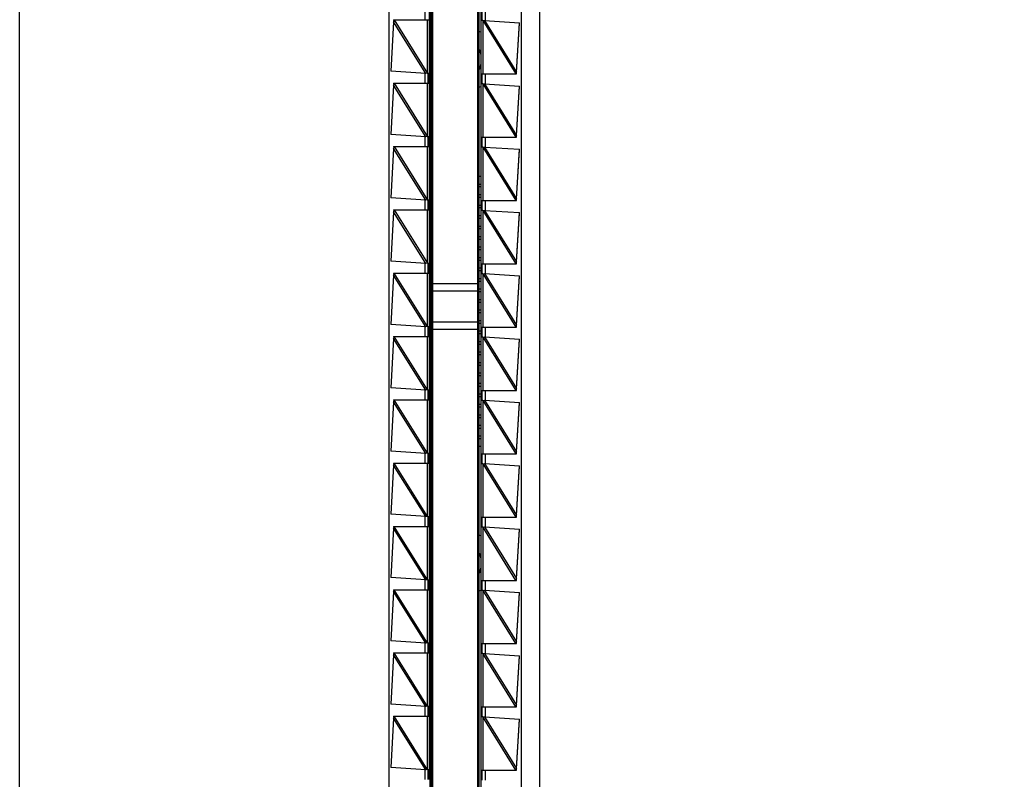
# Model space of a CAD drawing. Header units: inches. Extents: x 0 to 22, y 0 to 17.
# Tile 15 of 20: x 16.2 to 17.7, y 7.7 to 8.8. Entities that reach past the tile are written whole.
import ezdxf

# ---------------------------------------------------------------- set-up
doc = ezdxf.new("R2010")
doc.units = ezdxf.units.IN
doc.header["$LTSCALE"] = 1.21
doc.header["$MEASUREMENT"] = 0
doc.layers.get('0').update_dxf_attribs({"linetype": 'CONTINUOUS'})
doc.layers.add('DIMENSIONS', color=7, linetype='CONTINUOUS')
doc.styles.get("Standard").update_dxf_attribs({"font": 'txt', "width": 0.8})
doc.dimstyles.new('DIMSTYLE_2', dxfattribs={"dimtxt": 0.125, "dimasz": 0.18, "dimexe": 0.18, "dimexo": 0.0625, "dimgap": 0.09, "dimtad": 0, "dimtih": 1, "dimtoh": 1, "dimdec": 3, "dimzin": 4, "dimdsep": 46, "dimtxsty": 'STANDARD', "dimblk": '_FILLED', "dimblk1": '_FILLED', "dimblk2": '_FILLED', "dimcen": 0.09, "dimadec": 0, "dimazin": 0, "dimtp": 0.01, "dimtm": 0.01, "dimtfac": 1, "dimtdec": 3, "dimtofl": 0, "dimtmove": 0, "dimatfit": 3, "dimldrblk": '_FILLED', "dimfxl": 1, "dimtolj": 1, "dimtzin": 4, "dimarcsym": 0})

# ---------------------------------------------------------------- blocks, each defined once
blk = doc.blocks.new('*D3')
at = {"layer": 'DIMENSIONS', "color": 2, "linetype": 'CONTINUOUS'}
blk.add_line((16.5436, 10.6407), (17.6885, 10.6407), dxfattribs=at)
at = {"layer": 'DIMENSIONS', "color": 2, "linetype": 'CONTINUOUS', "insert": (17.751, 10.7032), "char_height": 0.125, "width": 1.425, "attachment_point": 1, "line_spacing_factor": 0.9}
blk.add_mtext('4.822{\\Ftxt.shx;\\W1.000000;\\H0.125000; }[122.48]', dxfattribs=at)
blk = doc.blocks.new('_FILLED')
at = {"color": 0, "linetype": 'BYBLOCK'}
blk.add_solid([(0, 0), (-1, 0.1736), (-1, -0.1736)], dxfattribs=at)
blk = doc.blocks.new('*D5')
at = {"layer": 'DIMENSIONS', "color": 2, "linetype": 'CONTINUOUS'}
blk.add_line((16.356, 10.8283), (16.356, 11.4502), dxfattribs=at)
at = {"layer": 'DIMENSIONS', "color": 2, "linetype": 'CONTINUOUS', "insert": (16.2935, 11.5127), "char_height": 0.125, "width": 1.225, "attachment_point": 1, "rotation": 90, "line_spacing_factor": 0.9}
blk.add_mtext('.502{\\Ftxt.shx;\\W1.000000;\\H0.125000; }[12.75]', dxfattribs=at)

msp = doc.modelspace()

# ---------------------------------------------------------------- linework, layer by layer
at = {"color": 7, "linetype": 'CONTINUOUS'}
for p, q in [((16.221, 5.8239), (16.221, 10.6354)), ((17.001, 10.6354), (17.001, 5.8239)), ((16.908, 10.0092), (16.908, 6.4502)), ((16.841, 6.5002), (16.841, 9.9592)), ((16.775, 9.958), (16.775, 6.5013)), ((16.974, 6.5013), (16.974, 9.958)), ((16.8367, 9.9327), (16.8367, 6.5267)), ((16.839, 6.5302), (16.839, 9.9302)), ((16.91, 9.9292), (16.91, 6.5292)), ((16.913, 9.9327), (16.913, 6.5267)), ((16.915, 8.7917), (16.915, 8.8067)), ((16.7821, 8.7927), (16.836, 8.7927)), ((16.7821, 8.7927), (16.7823, 8.7906)), ((16.7829, 8.7927), (16.7822, 8.7898)), ((16.834, 8.7927), (16.834, 8.7936)), ((16.916, 8.7917), (16.913, 8.7917)), ((16.916, 8.7917), (16.9183, 8.792)), ((16.9183, 8.792), (16.9712, 8.7886)), ((16.7822, 8.7898), (16.7778, 8.7158)), ((16.7823, 8.7901), (16.7822, 8.7898)), ((16.9663, 8.7145), (16.9712, 8.7886)), ((16.9663, 8.7141), (16.9711, 8.788)), ((16.9127, 8.7434), (16.9127, 8.7415)), ((16.9127, 8.7415), (16.913, 8.7415)), ((16.9127, 8.7257), (16.9127, 8.7237)), ((16.913, 8.7257), (16.9127, 8.7257)), ((16.9127, 8.7257), (16.913, 8.7257)), ((16.8306, 8.7123), (16.7778, 8.7158)), ((16.8329, 8.7127), (16.8306, 8.7123)), ((16.8329, 8.7127), (16.836, 8.7127)), ((16.834, 8.7118), (16.834, 8.7127)), ((16.834, 8.6986), (16.834, 8.7118)), ((16.834, 8.7117), (16.834, 8.6986)), ((16.913, 8.7117), (16.9665, 8.7117)), ((16.915, 8.6967), (16.915, 8.7117)), ((16.9656, 8.7117), (16.9663, 8.7145)), ((16.9663, 8.714), (16.9663, 8.7141)), ((16.9663, 8.7138), (16.9663, 8.714)), ((16.9665, 8.7117), (16.9663, 8.7138)), ((16.7822, 8.6948), (16.7778, 8.6208)), ((16.7821, 8.6977), (16.836, 8.6977)), ((16.7821, 8.6977), (16.7823, 8.6956)), ((16.7829, 8.6977), (16.7822, 8.6948)), ((16.7823, 8.6951), (16.7822, 8.6948)), ((16.834, 8.6977), (16.834, 8.6986)), ((16.916, 8.6967), (16.913, 8.6967)), ((16.916, 8.6967), (16.9183, 8.697)), ((16.9183, 8.697), (16.9712, 8.6936)), ((16.9663, 8.6195), (16.9712, 8.6936)), ((16.9663, 8.6191), (16.9711, 8.693)), ((16.8367, 8.6863), (16.839, 8.6863)), ((16.8367, 8.6862), (16.839, 8.6862)), ((16.8306, 8.6173), (16.7778, 8.6208)), ((16.8329, 8.6177), (16.8306, 8.6173)), ((16.8329, 8.6177), (16.836, 8.6177)), ((16.834, 8.6168), (16.834, 8.6177)), ((16.834, 8.6036), (16.834, 8.6168)), ((16.834, 8.6167), (16.834, 8.6036)), ((16.913, 8.6167), (16.9665, 8.6167)), ((16.915, 8.6017), (16.915, 8.6167)), ((16.9656, 8.6167), (16.9663, 8.6195)), ((16.9663, 8.619), (16.9663, 8.6191)), ((16.9663, 8.6188), (16.9663, 8.619)), ((16.9665, 8.6167), (16.9663, 8.6188)), ((16.7822, 8.5998), (16.7778, 8.5258)), ((16.7821, 8.6027), (16.836, 8.6027)), ((16.7821, 8.6027), (16.7823, 8.6006)), ((16.7829, 8.6027), (16.7822, 8.5998)), ((16.7823, 8.6001), (16.7822, 8.5998)), ((16.834, 8.6027), (16.834, 8.6036)), ((16.916, 8.6017), (16.913, 8.6017)), ((16.916, 8.6017), (16.9183, 8.602)), ((16.9183, 8.602), (16.9712, 8.5986)), ((16.9663, 8.5245), (16.9712, 8.5986)), ((16.9663, 8.5241), (16.9711, 8.598)), ((16.91, 8.5583), (16.913, 8.5583)), ((16.91, 8.5465), (16.913, 8.5465)), ((16.91, 8.5427), (16.913, 8.5427)), ((16.8306, 8.5223), (16.7778, 8.5258)), ((16.91, 8.5309), (16.913, 8.5309)), ((16.91, 8.5269), (16.913, 8.5269)), ((16.8329, 8.5227), (16.8306, 8.5223)), ((16.8329, 8.5227), (16.836, 8.5227)), ((16.834, 8.5218), (16.834, 8.5227)), ((16.834, 8.5086), (16.834, 8.5218)), ((16.834, 8.5217), (16.834, 8.5086)), ((16.91, 8.515), (16.913, 8.515)), ((16.91, 8.5112), (16.913, 8.5112)), ((16.913, 8.5217), (16.9665, 8.5217)), ((16.915, 8.5067), (16.915, 8.5217)), ((16.9656, 8.5217), (16.9663, 8.5245)), ((16.9663, 8.524), (16.9663, 8.5241)), ((16.9663, 8.5238), (16.9663, 8.524)), ((16.9665, 8.5217), (16.9663, 8.5238)), ((16.7822, 8.5048), (16.7778, 8.4308)), ((16.7821, 8.5077), (16.836, 8.5077)), ((16.7821, 8.5077), (16.7823, 8.5056)), ((16.7829, 8.5077), (16.7822, 8.5048)), ((16.7823, 8.5051), (16.7822, 8.5048)), ((16.834, 8.5077), (16.834, 8.5086)), ((16.91, 8.4994), (16.913, 8.4994)), ((16.916, 8.5067), (16.913, 8.5067)), ((16.916, 8.5067), (16.9183, 8.507)), ((16.9183, 8.507), (16.9712, 8.5036)), ((16.9663, 8.4295), (16.9712, 8.5036)), ((16.9663, 8.4291), (16.9711, 8.503)), ((16.91, 8.4953), (16.913, 8.4953)), ((16.91, 8.4835), (16.913, 8.4835)), ((16.91, 8.4797), (16.913, 8.4797)), ((16.91, 8.4679), (16.913, 8.4679)), ((16.91, 8.4639), (16.913, 8.4639)), ((16.91, 8.4521), (16.913, 8.4521)), ((16.91, 8.4482), (16.913, 8.4482)), ((16.8306, 8.4273), (16.7778, 8.4308)), ((16.8329, 8.4277), (16.8306, 8.4273)), ((16.8329, 8.4277), (16.836, 8.4277)), ((16.834, 8.4268), (16.834, 8.4277)), ((16.834, 8.4136), (16.834, 8.4268)), ((16.834, 8.4267), (16.834, 8.4136)), ((16.91, 8.4364), (16.913, 8.4364)), ((16.91, 8.4323), (16.913, 8.4323)), ((16.913, 8.4267), (16.9665, 8.4267)), ((16.915, 8.4117), (16.915, 8.4267)), ((16.9656, 8.4267), (16.9663, 8.4295)), ((16.9663, 8.429), (16.9663, 8.4291)), ((16.9663, 8.4288), (16.9663, 8.429)), ((16.9665, 8.4267), (16.9663, 8.4288)), ((16.7822, 8.4098), (16.7778, 8.3358)), ((16.7821, 8.4127), (16.836, 8.4127)), ((16.7821, 8.4127), (16.7823, 8.4106)), ((16.7829, 8.4127), (16.7822, 8.4098)), ((16.7823, 8.4101), (16.7822, 8.4098)), ((16.834, 8.4127), (16.834, 8.4136)), ((16.91, 8.4205), (16.913, 8.4205)), ((16.91, 8.4167), (16.913, 8.4167)), ((16.916, 8.4117), (16.913, 8.4117)), ((16.916, 8.4117), (16.9183, 8.412)), ((16.9183, 8.412), (16.9712, 8.4086)), ((16.9663, 8.3345), (16.9712, 8.4086)), ((16.9663, 8.3341), (16.9711, 8.408)), ((16.908, 8.3969), (16.841, 8.3969)), ((16.91, 8.4049), (16.913, 8.4049)), ((16.91, 8.4009), (16.913, 8.4009)), ((16.908, 8.3858), (16.841, 8.3858)), ((16.91, 8.3891), (16.913, 8.3891)), ((16.91, 8.3852), (16.913, 8.3852)), ((16.91, 8.3734), (16.913, 8.3734)), ((16.91, 8.3693), (16.913, 8.3693)), ((16.91, 8.3575), (16.913, 8.3575)), ((16.91, 8.3537), (16.913, 8.3537)), ((16.8306, 8.3323), (16.7778, 8.3358)), ((16.908, 8.3393), (16.841, 8.3393)), ((16.91, 8.3419), (16.913, 8.3419)), ((16.91, 8.3379), (16.913, 8.3379)), ((16.9656, 8.3317), (16.9663, 8.3345)), ((16.9663, 8.334), (16.9663, 8.3341)), ((16.9663, 8.3338), (16.9663, 8.334)), ((16.9665, 8.3317), (16.9663, 8.3338)), ((16.8329, 8.3327), (16.8306, 8.3323)), ((16.8329, 8.3327), (16.836, 8.3327)), ((16.834, 8.3318), (16.834, 8.3327)), ((16.834, 8.3186), (16.834, 8.3318)), ((16.834, 8.3317), (16.834, 8.3186)), ((16.834, 8.3177), (16.834, 8.3186)), ((16.908, 8.3282), (16.841, 8.3282)), ((16.91, 8.3261), (16.913, 8.3261)), ((16.91, 8.3222), (16.913, 8.3222)), ((16.913, 8.3317), (16.9665, 8.3317)), ((16.915, 8.3167), (16.915, 8.3317)), ((16.7822, 8.3148), (16.7778, 8.2408)), ((16.7821, 8.3177), (16.836, 8.3177)), ((16.7821, 8.3177), (16.7823, 8.3156)), ((16.7829, 8.3177), (16.7822, 8.3148)), ((16.7823, 8.3151), (16.7822, 8.3148)), ((16.91, 8.3104), (16.913, 8.3104)), ((16.91, 8.3063), (16.913, 8.3063)), ((16.916, 8.3167), (16.913, 8.3167)), ((16.916, 8.3167), (16.9183, 8.317)), ((16.9183, 8.317), (16.9712, 8.3136)), ((16.9663, 8.2395), (16.9712, 8.3136)), ((16.9663, 8.2391), (16.9711, 8.313)), ((16.91, 8.2945), (16.913, 8.2945)), ((16.91, 8.2907), (16.913, 8.2907)), ((16.91, 8.2789), (16.913, 8.2789)), ((16.91, 8.2749), (16.913, 8.2749)), ((16.91, 8.2631), (16.913, 8.2631)), ((16.91, 8.2593), (16.913, 8.2593)), ((16.91, 8.2474), (16.913, 8.2474)), ((16.8306, 8.2373), (16.7778, 8.2408)), ((16.8329, 8.2377), (16.8306, 8.2373)), ((16.8329, 8.2377), (16.836, 8.2377)), ((16.834, 8.2368), (16.834, 8.2377)), ((16.834, 8.2236), (16.834, 8.2368)), ((16.834, 8.2367), (16.834, 8.2236)), ((16.91, 8.2433), (16.913, 8.2433)), ((16.91, 8.2315), (16.913, 8.2315)), ((16.913, 8.2367), (16.9665, 8.2367)), ((16.915, 8.2217), (16.915, 8.2367)), ((16.9656, 8.2367), (16.9663, 8.2395)), ((16.9663, 8.239), (16.9663, 8.2391)), ((16.9663, 8.2388), (16.9663, 8.239)), ((16.9665, 8.2367), (16.9663, 8.2388)), ((16.7822, 8.2198), (16.7778, 8.1458)), ((16.7821, 8.2227), (16.836, 8.2227)), ((16.7821, 8.2227), (16.7823, 8.2206)), ((16.7829, 8.2227), (16.7822, 8.2198)), ((16.7823, 8.2201), (16.7822, 8.2198)), ((16.834, 8.2227), (16.834, 8.2236)), ((16.91, 8.2277), (16.913, 8.2277)), ((16.91, 8.2159), (16.913, 8.2159)), ((16.916, 8.2217), (16.913, 8.2217)), ((16.916, 8.2217), (16.9183, 8.222)), ((16.9183, 8.222), (16.9712, 8.2186)), ((16.9663, 8.1445), (16.9712, 8.2186)), ((16.9663, 8.1441), (16.9711, 8.218)), ((16.91, 8.2119), (16.913, 8.2119)), ((16.91, 8.2001), (16.913, 8.2001)), ((16.91, 8.1963), (16.913, 8.1963)), ((16.91, 8.1845), (16.913, 8.1845)), ((16.91, 8.1803), (16.913, 8.1803)), ((16.91, 8.1685), (16.913, 8.1685)), ((16.91, 8.1647), (16.913, 8.1647)), ((16.8306, 8.1423), (16.7778, 8.1458)), ((16.8329, 8.1427), (16.8306, 8.1423)), ((16.8329, 8.1427), (16.836, 8.1427)), ((16.834, 8.1418), (16.834, 8.1427)), ((16.834, 8.1286), (16.834, 8.1418)), ((16.834, 8.1417), (16.834, 8.1286)), ((16.91, 8.1529), (16.913, 8.1529)), ((16.913, 8.1417), (16.9665, 8.1417)), ((16.915, 8.1267), (16.915, 8.1417)), ((16.9656, 8.1417), (16.9663, 8.1445)), ((16.9663, 8.144), (16.9663, 8.1441)), ((16.9663, 8.1438), (16.9663, 8.144)), ((16.9665, 8.1417), (16.9663, 8.1438)), ((16.7821, 8.1277), (16.836, 8.1277)), ((16.7821, 8.1277), (16.7823, 8.1256)), ((16.7829, 8.1277), (16.7822, 8.1248)), ((16.834, 8.1277), (16.834, 8.1286)), ((16.916, 8.1267), (16.913, 8.1267)), ((16.916, 8.1267), (16.9183, 8.127)), ((16.9183, 8.127), (16.9712, 8.1236)), ((16.7822, 8.1248), (16.7778, 8.0508)), ((16.7823, 8.1251), (16.7822, 8.1248)), ((16.9663, 8.0495), (16.9712, 8.1236)), ((16.9663, 8.0491), (16.9711, 8.123)), ((16.8306, 8.0473), (16.7778, 8.0508)), ((16.8329, 8.0477), (16.8306, 8.0473)), ((16.8329, 8.0477), (16.836, 8.0477)), ((16.834, 8.0468), (16.834, 8.0477)), ((16.834, 8.0336), (16.834, 8.0468)), ((16.834, 8.0467), (16.834, 8.0336)), ((16.913, 8.0467), (16.9665, 8.0467)), ((16.915, 8.0317), (16.915, 8.0467)), ((16.9656, 8.0467), (16.9663, 8.0495)), ((16.9663, 8.049), (16.9663, 8.0491)), ((16.9663, 8.0488), (16.9663, 8.049)), ((16.9665, 8.0467), (16.9663, 8.0488)), ((16.7822, 8.0298), (16.7778, 7.9558)), ((16.7821, 8.0327), (16.836, 8.0327)), ((16.7821, 8.0327), (16.7823, 8.0306)), ((16.7829, 8.0327), (16.7822, 8.0298)), ((16.7823, 8.0301), (16.7822, 8.0298)), ((16.834, 8.0327), (16.834, 8.0336)), ((16.839, 8.0248), (16.8367, 8.0248)), ((16.916, 8.0317), (16.913, 8.0317)), ((16.916, 8.0317), (16.9183, 8.032)), ((16.9183, 8.032), (16.9712, 8.0286)), ((16.9663, 7.9545), (16.9712, 8.0286)), ((16.9663, 7.9541), (16.9711, 8.028)), ((16.9127, 7.9875), (16.9127, 7.9856)), ((16.9127, 7.9856), (16.913, 7.9856)), ((16.913, 7.9698), (16.9127, 7.9698)), ((16.9127, 7.9698), (16.913, 7.9698)), ((16.9127, 7.9698), (16.9127, 7.9678)), ((16.8306, 7.9523), (16.7778, 7.9558)), ((16.8329, 7.9527), (16.8306, 7.9523)), ((16.8329, 7.9527), (16.836, 7.9527)), ((16.834, 7.9518), (16.834, 7.9527)), ((16.834, 7.9386), (16.834, 7.9518)), ((16.834, 7.9517), (16.834, 7.9386)), ((16.913, 7.9517), (16.9665, 7.9517)), ((16.915, 7.9367), (16.915, 7.9517)), ((16.9656, 7.9517), (16.9663, 7.9545)), ((16.9663, 7.954), (16.9663, 7.9541)), ((16.9663, 7.9538), (16.9663, 7.954)), ((16.9665, 7.9517), (16.9663, 7.9538)), ((16.7822, 7.9348), (16.7778, 7.8608)), ((16.7821, 7.9377), (16.836, 7.9377)), ((16.7821, 7.9377), (16.7823, 7.9356)), ((16.7829, 7.9377), (16.7822, 7.9348)), ((16.7823, 7.9351), (16.7822, 7.9348)), ((16.834, 7.9377), (16.834, 7.9386)), ((16.916, 7.9367), (16.913, 7.9367)), ((16.916, 7.9367), (16.9183, 7.937)), ((16.9183, 7.937), (16.9712, 7.9336)), ((16.9663, 7.8595), (16.9712, 7.9336)), ((16.9663, 7.8591), (16.9711, 7.933)), ((16.8306, 7.8573), (16.7778, 7.8608)), ((16.8367, 7.8674), (16.839, 7.8674)), ((16.8329, 7.8577), (16.8306, 7.8573)), ((16.8329, 7.8577), (16.836, 7.8577)), ((16.834, 7.8568), (16.834, 7.8577)), ((16.834, 7.8436), (16.834, 7.8568)), ((16.834, 7.8567), (16.834, 7.8436)), ((16.913, 7.8567), (16.9665, 7.8567)), ((16.915, 7.8417), (16.915, 7.8567)), ((16.9656, 7.8567), (16.9663, 7.8595)), ((16.9663, 7.859), (16.9663, 7.8591)), ((16.9663, 7.8588), (16.9663, 7.859)), ((16.9665, 7.8567), (16.9663, 7.8588)), ((16.7822, 7.8398), (16.7778, 7.7658)), ((16.7821, 7.8427), (16.836, 7.8427)), ((16.7821, 7.8427), (16.7823, 7.8406)), ((16.7829, 7.8427), (16.7822, 7.8398)), ((16.7823, 7.8401), (16.7822, 7.8398)), ((16.834, 7.8427), (16.834, 7.8436)), ((16.916, 7.8417), (16.913, 7.8417)), ((16.916, 7.8417), (16.9183, 7.842)), ((16.9183, 7.842), (16.9712, 7.8386)), ((16.9663, 7.7645), (16.9712, 7.8386)), ((16.9663, 7.7641), (16.9711, 7.838)), ((16.8306, 7.7623), (16.7778, 7.7658)), ((16.8329, 7.7627), (16.8306, 7.7623)), ((16.8329, 7.7627), (16.836, 7.7627)), ((16.834, 7.7618), (16.834, 7.7627)), ((16.834, 7.7486), (16.834, 7.7618)), ((16.834, 7.7617), (16.834, 7.7486)), ((16.913, 7.7617), (16.9665, 7.7617)), ((16.915, 7.7467), (16.915, 7.7617)), ((16.9656, 7.7617), (16.9663, 7.7645)), ((16.9663, 7.764), (16.9663, 7.7641)), ((16.9663, 7.7638), (16.9663, 7.764)), ((16.9665, 7.7617), (16.9663, 7.7638)), ((16.7822, 7.7448), (16.7778, 7.6708)), ((16.7821, 7.7477), (16.836, 7.7477)), ((16.7821, 7.7477), (16.7823, 7.7456)), ((16.7829, 7.7477), (16.7822, 7.7448)), ((16.7823, 7.7451), (16.7822, 7.7448)), ((16.834, 7.7477), (16.834, 7.7486)), ((16.916, 7.7467), (16.913, 7.7467)), ((16.916, 7.7467), (16.9183, 7.747)), ((16.9183, 7.747), (16.9712, 7.7436)), ((16.9663, 7.6695), (16.9712, 7.7436)), ((16.9663, 7.6691), (16.9711, 7.743)), ((16.8306, 7.6673), (16.7778, 7.6708)), ((16.9656, 7.6667), (16.9663, 7.6695)), ((16.9663, 7.669), (16.9663, 7.6691)), ((16.9663, 7.6688), (16.9663, 7.669)), ((16.9665, 7.6667), (16.9663, 7.6688)), ((16.8329, 7.6677), (16.8306, 7.6673)), ((16.8329, 7.6677), (16.836, 7.6677)), ((16.834, 7.6668), (16.834, 7.6677)), ((16.834, 7.6536), (16.834, 7.6668)), ((16.834, 7.6667), (16.834, 7.6536)), ((16.834, 7.6527), (16.834, 7.6536)), ((16.913, 7.6667), (16.9665, 7.6667)), ((16.915, 7.6517), (16.915, 7.6667))]:
    msp.add_line(p, q, dxfattribs=at)
at = {"color": 9, "linetype": 'CONTINUOUS'}
for p, q in [((16.8291, 8.8074), (16.8291, 8.7927)), ((16.92, 8.7919), (16.92, 8.8067)), ((16.7829, 8.7927), (16.833, 8.7125)), ((16.833, 8.7125), (16.833, 8.7927)), ((16.836, 8.7127), (16.836, 8.7927)), ((16.9159, 8.7918), (16.9159, 8.7117)), ((16.9159, 8.7918), (16.9656, 8.7117)), ((16.9183, 8.792), (16.9663, 8.7145)), ((16.8306, 8.7123), (16.7822, 8.7898)), ((16.8291, 8.7124), (16.8291, 8.6977)), ((16.92, 8.6969), (16.92, 8.7117)), ((16.8306, 8.6173), (16.7822, 8.6948)), ((16.7829, 8.6977), (16.833, 8.6175)), ((16.833, 8.6175), (16.833, 8.6977)), ((16.836, 8.6177), (16.836, 8.6977)), ((16.9159, 8.6968), (16.9159, 8.6167)), ((16.9159, 8.6968), (16.9656, 8.6167)), ((16.9183, 8.697), (16.9663, 8.6195)), ((16.8291, 8.6174), (16.8291, 8.6027)), ((16.92, 8.6019), (16.92, 8.6167)), ((16.8306, 8.5223), (16.7822, 8.5998)), ((16.7829, 8.6027), (16.833, 8.5225)), ((16.833, 8.5225), (16.833, 8.6027)), ((16.836, 8.5227), (16.836, 8.6027)), ((16.9159, 8.6018), (16.9159, 8.5217)), ((16.9159, 8.6018), (16.9656, 8.5217)), ((16.9183, 8.602), (16.9663, 8.5245)), ((16.8291, 8.5224), (16.8291, 8.5077)), ((16.92, 8.5069), (16.92, 8.5217)), ((16.8306, 8.4273), (16.7822, 8.5048)), ((16.7829, 8.5077), (16.833, 8.4275)), ((16.833, 8.4275), (16.833, 8.5077)), ((16.836, 8.4277), (16.836, 8.5077)), ((16.9159, 8.5068), (16.9159, 8.4267)), ((16.9159, 8.5068), (16.9656, 8.4267)), ((16.9183, 8.507), (16.9663, 8.4295)), ((16.8291, 8.4274), (16.8291, 8.4127)), ((16.92, 8.4119), (16.92, 8.4267)), ((16.8306, 8.3323), (16.7822, 8.4098)), ((16.833, 8.3325), (16.7829, 8.4127)), ((16.833, 8.3325), (16.833, 8.4127)), ((16.836, 8.3327), (16.836, 8.4127)), ((16.9159, 8.4118), (16.9159, 8.3317)), ((16.9159, 8.4118), (16.9656, 8.3317)), ((16.9183, 8.412), (16.9663, 8.3345)), ((16.8291, 8.3324), (16.8291, 8.3177)), ((16.92, 8.3169), (16.92, 8.3317)), ((16.8306, 8.2373), (16.7822, 8.3148)), ((16.833, 8.2375), (16.7829, 8.3177)), ((16.833, 8.2375), (16.833, 8.3177)), ((16.836, 8.2377), (16.836, 8.3177)), ((16.9159, 8.3168), (16.9159, 8.2367)), ((16.9159, 8.3168), (16.9656, 8.2367)), ((16.9183, 8.317), (16.9663, 8.2395)), ((16.8291, 8.2374), (16.8291, 8.2227)), ((16.92, 8.2219), (16.92, 8.2367)), ((16.8306, 8.1423), (16.7822, 8.2198)), ((16.833, 8.1425), (16.7829, 8.2227)), ((16.833, 8.1425), (16.833, 8.2227)), ((16.836, 8.1427), (16.836, 8.2227)), ((16.9159, 8.2218), (16.9159, 8.1417)), ((16.9159, 8.2218), (16.9656, 8.1417)), ((16.9183, 8.222), (16.9663, 8.1445)), ((16.8291, 8.1424), (16.8291, 8.1277)), ((16.92, 8.1269), (16.92, 8.1417)), ((16.833, 8.0475), (16.7829, 8.1277)), ((16.833, 8.0475), (16.833, 8.1277)), ((16.836, 8.0477), (16.836, 8.1277)), ((16.9159, 8.1268), (16.9159, 8.0467)), ((16.9159, 8.1268), (16.9656, 8.0467)), ((16.9183, 8.127), (16.9663, 8.0495)), ((16.8306, 8.0473), (16.7822, 8.1248)), ((16.8291, 8.0474), (16.8291, 8.0327)), ((16.92, 8.0319), (16.92, 8.0467)), ((16.8306, 7.9523), (16.7822, 8.0298)), ((16.833, 7.9525), (16.7829, 8.0327)), ((16.833, 7.9525), (16.833, 8.0327)), ((16.836, 7.9527), (16.836, 8.0327)), ((16.9656, 7.9517), (16.9159, 8.0318)), ((16.9159, 8.0318), (16.9159, 7.9517)), ((16.9183, 8.032), (16.9663, 7.9545)), ((16.8291, 7.9524), (16.8291, 7.9377)), ((16.92, 7.9369), (16.92, 7.9517)), ((16.8306, 7.8573), (16.7822, 7.9348)), ((16.833, 7.8575), (16.7829, 7.9377)), ((16.833, 7.8575), (16.833, 7.9377)), ((16.836, 7.8577), (16.836, 7.9377)), ((16.9656, 7.8567), (16.9159, 7.9368)), ((16.9159, 7.9368), (16.9159, 7.8567)), ((16.9183, 7.937), (16.9663, 7.8595)), ((16.8291, 7.8574), (16.8291, 7.8427)), ((16.92, 7.8419), (16.92, 7.8567)), ((16.8306, 7.7623), (16.7822, 7.8398)), ((16.833, 7.7625), (16.7829, 7.8427)), ((16.833, 7.7625), (16.833, 7.8427)), ((16.836, 7.7627), (16.836, 7.8427)), ((16.9656, 7.7617), (16.9159, 7.8418)), ((16.9159, 7.8418), (16.9159, 7.7617)), ((16.9183, 7.842), (16.9663, 7.7645)), ((16.8291, 7.7624), (16.8291, 7.7477)), ((16.92, 7.7469), (16.92, 7.7617)), ((16.8306, 7.6673), (16.7822, 7.7448)), ((16.833, 7.6675), (16.7829, 7.7477)), ((16.833, 7.6675), (16.833, 7.7477)), ((16.836, 7.6677), (16.836, 7.7477)), ((16.9656, 7.6667), (16.9159, 7.7468)), ((16.9159, 7.7468), (16.9159, 7.6667)), ((16.9183, 7.747), (16.9663, 7.6695)), ((16.8291, 7.6674), (16.8291, 7.6527)), ((16.92, 7.6519), (16.92, 7.6667))]:
    msp.add_line(p, q, dxfattribs=at)
at = {"color": 7, "linetype": 'CONTINUOUS'}
for points in [[(16.7823, 8.7906), (16.7823, 8.7904), (16.7823, 8.7901)], [(16.7823, 8.6956), (16.7823, 8.6954), (16.7823, 8.6951)], [(16.7823, 8.6006), (16.7823, 8.6004), (16.7823, 8.6001)], [(16.7823, 8.5056), (16.7823, 8.5054), (16.7823, 8.5051)], [(16.7823, 8.4106), (16.7823, 8.4104), (16.7823, 8.4101)], [(16.7823, 8.3156), (16.7823, 8.3154), (16.7823, 8.3151)], [(16.7823, 8.2206), (16.7823, 8.2204), (16.7823, 8.2201)], [(16.7823, 8.1256), (16.7823, 8.1254), (16.7823, 8.1251)], [(16.7823, 8.0306), (16.7823, 8.0304), (16.7823, 8.0301)], [(16.7823, 7.9356), (16.7823, 7.9354), (16.7823, 7.9351)], [(16.7823, 7.8406), (16.7823, 7.8404), (16.7823, 7.8401)], [(16.7823, 7.7456), (16.7823, 7.7454), (16.7823, 7.7451)]]:
    msp.add_lwpolyline(points, dxfattribs=at)
for centre, radius, start, end in [((16.9088, 8.7513), 0.0236, 79.5482, 86.8848), ((16.9048, 8.7434), 0.00787, 0, 48.4303), ((16.9048, 8.7237), 0.00787, 311.5697, 360), ((16.9088, 8.7159), 0.0236, 273.1152, 280.4518), ((16.9088, 7.9954), 0.0236, 79.5482, 86.8848), ((16.9048, 7.9875), 0.00787, 0, 48.4303), ((16.9048, 7.9678), 0.00787, 311.5697, 360), ((16.9088, 7.96), 0.0236, 273.1152, 280.4239)]:
    msp.add_arc(centre, radius, start, end, dxfattribs=at)
for points in [[(16.836, 8.7927), (16.836, 8.7927), (16.836, 8.7927), (16.836, 8.7927), (16.836, 8.7927), (16.836, 8.7927), (16.836, 8.7927), (16.836, 8.7927), (16.836, 8.7928), (16.836, 8.7928), (16.836, 8.7929), (16.836, 8.793), (16.836, 8.7931), (16.836, 8.7932), (16.836, 8.7934), (16.836, 8.7936), (16.836, 8.7937), (16.8361, 8.794), (16.8361, 8.7944), (16.8361, 8.7949), (16.8361, 8.7954), (16.8361, 8.796), (16.8361, 8.7966), (16.8361, 8.7973), (16.8361, 8.798), (16.8361, 8.799), (16.8361, 8.8002), (16.8361, 8.8014), (16.8361, 8.8023), (16.8361, 8.803), (16.8361, 8.8037), (16.8361, 8.8043), (16.8361, 8.8049), (16.8361, 8.8055), (16.8361, 8.806), (16.8361, 8.8063), (16.836, 8.8066), (16.836, 8.8068), (16.836, 8.8069), (16.836, 8.8071), (16.836, 8.8072), (16.836, 8.8073), (16.836, 8.8074), (16.836, 8.8075), (16.836, 8.8076), (16.836, 8.8076), (16.836, 8.8076), (16.836, 8.8077), (16.836, 8.8077), (16.836, 8.8077), (16.836, 8.8077), (16.836, 8.8077), (16.836, 8.8077)], [(16.836, 8.6977), (16.836, 8.6977), (16.836, 8.6977), (16.836, 8.6977), (16.836, 8.6977), (16.836, 8.6977), (16.836, 8.6977), (16.836, 8.6977), (16.836, 8.6978), (16.836, 8.6978), (16.836, 8.6979), (16.836, 8.698), (16.836, 8.6981), (16.836, 8.6982), (16.836, 8.6984), (16.836, 8.6986), (16.836, 8.6987), (16.8361, 8.699), (16.8361, 8.6994), (16.8361, 8.6999), (16.8361, 8.7004), (16.8361, 8.701), (16.8361, 8.7016), (16.8361, 8.7023), (16.8361, 8.703), (16.8361, 8.704), (16.8361, 8.7052), (16.8361, 8.7064), (16.8361, 8.7073), (16.8361, 8.708), (16.8361, 8.7087), (16.8361, 8.7093), (16.8361, 8.7099), (16.8361, 8.7105), (16.8361, 8.711), (16.8361, 8.7113), (16.836, 8.7116), (16.836, 8.7118), (16.836, 8.7119), (16.836, 8.7121), (16.836, 8.7122), (16.836, 8.7123), (16.836, 8.7124), (16.836, 8.7125), (16.836, 8.7126), (16.836, 8.7126), (16.836, 8.7126), (16.836, 8.7127), (16.836, 8.7127), (16.836, 8.7127), (16.836, 8.7127), (16.836, 8.7127), (16.836, 8.7127)], [(16.836, 8.6027), (16.836, 8.6027), (16.836, 8.6027), (16.836, 8.6027), (16.836, 8.6027), (16.836, 8.6027), (16.836, 8.6027), (16.836, 8.6027), (16.836, 8.6028), (16.836, 8.6028), (16.836, 8.6029), (16.836, 8.603), (16.836, 8.6031), (16.836, 8.6032), (16.836, 8.6034), (16.836, 8.6036), (16.836, 8.6037), (16.8361, 8.604), (16.8361, 8.6044), (16.8361, 8.6049), (16.8361, 8.6054), (16.8361, 8.606), (16.8361, 8.6066), (16.8361, 8.6073), (16.8361, 8.608), (16.8361, 8.609), (16.8361, 8.6102), (16.8361, 8.6114), (16.8361, 8.6123), (16.8361, 8.613), (16.8361, 8.6137), (16.8361, 8.6143), (16.8361, 8.6149), (16.8361, 8.6155), (16.8361, 8.616), (16.8361, 8.6163), (16.836, 8.6166), (16.836, 8.6168), (16.836, 8.6169), (16.836, 8.6171), (16.836, 8.6172), (16.836, 8.6173), (16.836, 8.6174), (16.836, 8.6175), (16.836, 8.6176), (16.836, 8.6176), (16.836, 8.6176), (16.836, 8.6177), (16.836, 8.6177), (16.836, 8.6177), (16.836, 8.6177), (16.836, 8.6177), (16.836, 8.6177)], [(16.836, 8.5077), (16.836, 8.5077), (16.836, 8.5077), (16.836, 8.5077), (16.836, 8.5077), (16.836, 8.5077), (16.836, 8.5077), (16.836, 8.5077), (16.836, 8.5078), (16.836, 8.5078), (16.836, 8.5079), (16.836, 8.508), (16.836, 8.5081), (16.836, 8.5082), (16.836, 8.5084), (16.836, 8.5086), (16.836, 8.5087), (16.8361, 8.509), (16.8361, 8.5094), (16.8361, 8.5099), (16.8361, 8.5104), (16.8361, 8.511), (16.8361, 8.5116), (16.8361, 8.5123), (16.8361, 8.513), (16.8361, 8.514), (16.8361, 8.5152), (16.8361, 8.5164), (16.8361, 8.5173), (16.8361, 8.518), (16.8361, 8.5187), (16.8361, 8.5193), (16.8361, 8.5199), (16.8361, 8.5205), (16.8361, 8.521), (16.8361, 8.5213), (16.836, 8.5216), (16.836, 8.5218), (16.836, 8.5219), (16.836, 8.5221), (16.836, 8.5222), (16.836, 8.5223), (16.836, 8.5224), (16.836, 8.5225), (16.836, 8.5226), (16.836, 8.5226), (16.836, 8.5226), (16.836, 8.5227), (16.836, 8.5227), (16.836, 8.5227), (16.836, 8.5227), (16.836, 8.5227), (16.836, 8.5227)], [(16.836, 8.4127), (16.836, 8.4127), (16.836, 8.4127), (16.836, 8.4127), (16.836, 8.4127), (16.836, 8.4127), (16.836, 8.4127), (16.836, 8.4127), (16.836, 8.4128), (16.836, 8.4128), (16.836, 8.4129), (16.836, 8.413), (16.836, 8.4131), (16.836, 8.4132), (16.836, 8.4134), (16.836, 8.4136), (16.836, 8.4137), (16.8361, 8.414), (16.8361, 8.4144), (16.8361, 8.4149), (16.8361, 8.4154), (16.8361, 8.416), (16.8361, 8.4166), (16.8361, 8.4173), (16.8361, 8.418), (16.8361, 8.419), (16.8361, 8.4202), (16.8361, 8.4214), (16.8361, 8.4223), (16.8361, 8.423), (16.8361, 8.4237), (16.8361, 8.4243), (16.8361, 8.4249), (16.8361, 8.4255), (16.8361, 8.426), (16.8361, 8.4263), (16.836, 8.4266), (16.836, 8.4268), (16.836, 8.4269), (16.836, 8.4271), (16.836, 8.4272), (16.836, 8.4273), (16.836, 8.4274), (16.836, 8.4275), (16.836, 8.4276), (16.836, 8.4276), (16.836, 8.4276), (16.836, 8.4277), (16.836, 8.4277), (16.836, 8.4277), (16.836, 8.4277), (16.836, 8.4277), (16.836, 8.4277)], [(16.836, 8.3177), (16.836, 8.3177), (16.836, 8.3177), (16.836, 8.3177), (16.836, 8.3177), (16.836, 8.3177), (16.836, 8.3177), (16.836, 8.3177), (16.836, 8.3178), (16.836, 8.3178), (16.836, 8.3179), (16.836, 8.318), (16.836, 8.3181), (16.836, 8.3182), (16.836, 8.3184), (16.836, 8.3186), (16.836, 8.3187), (16.8361, 8.319), (16.8361, 8.3194), (16.8361, 8.3199), (16.8361, 8.3204), (16.8361, 8.321), (16.8361, 8.3216), (16.8361, 8.3223), (16.8361, 8.323), (16.8361, 8.324), (16.8361, 8.3252), (16.8361, 8.3264), (16.8361, 8.3273), (16.8361, 8.328), (16.8361, 8.3287), (16.8361, 8.3293), (16.8361, 8.3299), (16.8361, 8.3305), (16.8361, 8.331), (16.8361, 8.3313), (16.836, 8.3316), (16.836, 8.3318), (16.836, 8.3319), (16.836, 8.3321), (16.836, 8.3322), (16.836, 8.3323), (16.836, 8.3324), (16.836, 8.3325), (16.836, 8.3326), (16.836, 8.3326), (16.836, 8.3326), (16.836, 8.3327), (16.836, 8.3327), (16.836, 8.3327), (16.836, 8.3327), (16.836, 8.3327), (16.836, 8.3327)], [(16.836, 8.2227), (16.836, 8.2227), (16.836, 8.2227), (16.836, 8.2227), (16.836, 8.2227), (16.836, 8.2227), (16.836, 8.2227), (16.836, 8.2227), (16.836, 8.2228), (16.836, 8.2228), (16.836, 8.2229), (16.836, 8.223), (16.836, 8.2231), (16.836, 8.2232), (16.836, 8.2234), (16.836, 8.2236), (16.836, 8.2237), (16.8361, 8.224), (16.8361, 8.2244), (16.8361, 8.2249), (16.8361, 8.2254), (16.8361, 8.226), (16.8361, 8.2266), (16.8361, 8.2273), (16.8361, 8.228), (16.8361, 8.229), (16.8361, 8.2302), (16.8361, 8.2314), (16.8361, 8.2323), (16.8361, 8.233), (16.8361, 8.2337), (16.8361, 8.2343), (16.8361, 8.2349), (16.8361, 8.2355), (16.8361, 8.236), (16.8361, 8.2363), (16.836, 8.2366), (16.836, 8.2368), (16.836, 8.2369), (16.836, 8.2371), (16.836, 8.2372), (16.836, 8.2373), (16.836, 8.2374), (16.836, 8.2375), (16.836, 8.2376), (16.836, 8.2376), (16.836, 8.2376), (16.836, 8.2377), (16.836, 8.2377), (16.836, 8.2377), (16.836, 8.2377), (16.836, 8.2377), (16.836, 8.2377)], [(16.836, 8.1277), (16.836, 8.1277), (16.836, 8.1277), (16.836, 8.1277), (16.836, 8.1277), (16.836, 8.1277), (16.836, 8.1277), (16.836, 8.1277), (16.836, 8.1278), (16.836, 8.1278), (16.836, 8.1279), (16.836, 8.128), (16.836, 8.1281), (16.836, 8.1282), (16.836, 8.1284), (16.836, 8.1286), (16.836, 8.1287), (16.8361, 8.129), (16.8361, 8.1294), (16.8361, 8.1299), (16.8361, 8.1304), (16.8361, 8.131), (16.8361, 8.1316), (16.8361, 8.1323), (16.8361, 8.133), (16.8361, 8.134), (16.8361, 8.1352), (16.8361, 8.1364), (16.8361, 8.1373), (16.8361, 8.138), (16.8361, 8.1387), (16.8361, 8.1393), (16.8361, 8.1399), (16.8361, 8.1405), (16.8361, 8.141), (16.8361, 8.1413), (16.836, 8.1416), (16.836, 8.1418), (16.836, 8.1419), (16.836, 8.1421), (16.836, 8.1422), (16.836, 8.1423), (16.836, 8.1424), (16.836, 8.1425), (16.836, 8.1426), (16.836, 8.1426), (16.836, 8.1426), (16.836, 8.1427), (16.836, 8.1427), (16.836, 8.1427), (16.836, 8.1427), (16.836, 8.1427), (16.836, 8.1427)], [(16.836, 8.0327), (16.836, 8.0327), (16.836, 8.0327), (16.836, 8.0327), (16.836, 8.0327), (16.836, 8.0327), (16.836, 8.0327), (16.836, 8.0327), (16.836, 8.0328), (16.836, 8.0328), (16.836, 8.0329), (16.836, 8.033), (16.836, 8.0331), (16.836, 8.0332), (16.836, 8.0334), (16.836, 8.0336), (16.836, 8.0337), (16.8361, 8.034), (16.8361, 8.0344), (16.8361, 8.0349), (16.8361, 8.0354), (16.8361, 8.036), (16.8361, 8.0366), (16.8361, 8.0373), (16.8361, 8.038), (16.8361, 8.039), (16.8361, 8.0402), (16.8361, 8.0414), (16.8361, 8.0423), (16.8361, 8.043), (16.8361, 8.0437), (16.8361, 8.0443), (16.8361, 8.0449), (16.8361, 8.0455), (16.8361, 8.046), (16.8361, 8.0463), (16.836, 8.0466), (16.836, 8.0468), (16.836, 8.0469), (16.836, 8.0471), (16.836, 8.0472), (16.836, 8.0473), (16.836, 8.0474), (16.836, 8.0475), (16.836, 8.0476), (16.836, 8.0476), (16.836, 8.0476), (16.836, 8.0477), (16.836, 8.0477), (16.836, 8.0477), (16.836, 8.0477), (16.836, 8.0477), (16.836, 8.0477)], [(16.836, 7.9377), (16.836, 7.9377), (16.836, 7.9377), (16.836, 7.9377), (16.836, 7.9377), (16.836, 7.9377), (16.836, 7.9377), (16.836, 7.9377), (16.836, 7.9378), (16.836, 7.9378), (16.836, 7.9379), (16.836, 7.938), (16.836, 7.9381), (16.836, 7.9382), (16.836, 7.9384), (16.836, 7.9386), (16.836, 7.9387), (16.8361, 7.939), (16.8361, 7.9394), (16.8361, 7.9399), (16.8361, 7.9404), (16.8361, 7.941), (16.8361, 7.9416), (16.8361, 7.9423), (16.8361, 7.943), (16.8361, 7.944), (16.8361, 7.9452), (16.8361, 7.9464), (16.8361, 7.9473), (16.8361, 7.948), (16.8361, 7.9487), (16.8361, 7.9493), (16.8361, 7.9499), (16.8361, 7.9505), (16.8361, 7.951), (16.8361, 7.9513), (16.836, 7.9516), (16.836, 7.9518), (16.836, 7.9519), (16.836, 7.9521), (16.836, 7.9522), (16.836, 7.9523), (16.836, 7.9524), (16.836, 7.9525), (16.836, 7.9526), (16.836, 7.9526), (16.836, 7.9526), (16.836, 7.9527), (16.836, 7.9527), (16.836, 7.9527), (16.836, 7.9527), (16.836, 7.9527), (16.836, 7.9527)], [(16.836, 7.8427), (16.836, 7.8427), (16.836, 7.8427), (16.836, 7.8427), (16.836, 7.8427), (16.836, 7.8427), (16.836, 7.8427), (16.836, 7.8427), (16.836, 7.8428), (16.836, 7.8428), (16.836, 7.8429), (16.836, 7.843), (16.836, 7.8431), (16.836, 7.8432), (16.836, 7.8434), (16.836, 7.8436), (16.836, 7.8437), (16.8361, 7.844), (16.8361, 7.8444), (16.8361, 7.8449), (16.8361, 7.8454), (16.8361, 7.846), (16.8361, 7.8466), (16.8361, 7.8473), (16.8361, 7.848), (16.8361, 7.849), (16.8361, 7.8502), (16.8361, 7.8514), (16.8361, 7.8523), (16.8361, 7.853), (16.8361, 7.8537), (16.8361, 7.8543), (16.8361, 7.8549), (16.8361, 7.8555), (16.8361, 7.856), (16.8361, 7.8563), (16.836, 7.8566), (16.836, 7.8568), (16.836, 7.8569), (16.836, 7.8571), (16.836, 7.8572), (16.836, 7.8573), (16.836, 7.8574), (16.836, 7.8575), (16.836, 7.8576), (16.836, 7.8576), (16.836, 7.8576), (16.836, 7.8577), (16.836, 7.8577), (16.836, 7.8577), (16.836, 7.8577), (16.836, 7.8577), (16.836, 7.8577)], [(16.836, 7.7477), (16.836, 7.7477), (16.836, 7.7477), (16.836, 7.7477), (16.836, 7.7477), (16.836, 7.7477), (16.836, 7.7477), (16.836, 7.7477), (16.836, 7.7478), (16.836, 7.7478), (16.836, 7.7479), (16.836, 7.748), (16.836, 7.7481), (16.836, 7.7482), (16.836, 7.7484), (16.836, 7.7486), (16.836, 7.7487), (16.8361, 7.749), (16.8361, 7.7494), (16.8361, 7.7499), (16.8361, 7.7504), (16.8361, 7.751), (16.8361, 7.7516), (16.8361, 7.7523), (16.8361, 7.753), (16.8361, 7.754), (16.8361, 7.7552), (16.8361, 7.7564), (16.8361, 7.7573), (16.8361, 7.758), (16.8361, 7.7587), (16.8361, 7.7593), (16.8361, 7.7599), (16.8361, 7.7605), (16.8361, 7.761), (16.8361, 7.7613), (16.836, 7.7616), (16.836, 7.7618), (16.836, 7.7619), (16.836, 7.7621), (16.836, 7.7622), (16.836, 7.7623), (16.836, 7.7624), (16.836, 7.7625), (16.836, 7.7626), (16.836, 7.7626), (16.836, 7.7626), (16.836, 7.7627), (16.836, 7.7627), (16.836, 7.7627), (16.836, 7.7627), (16.836, 7.7627), (16.836, 7.7627)], [(16.836, 7.6527), (16.836, 7.6527), (16.836, 7.6527), (16.836, 7.6527), (16.836, 7.6527), (16.836, 7.6527), (16.836, 7.6527), (16.836, 7.6527), (16.836, 7.6528), (16.836, 7.6528), (16.836, 7.6529), (16.836, 7.653), (16.836, 7.6531), (16.836, 7.6532), (16.836, 7.6534), (16.836, 7.6536), (16.836, 7.6537), (16.8361, 7.654), (16.8361, 7.6544), (16.8361, 7.6549), (16.8361, 7.6554), (16.8361, 7.656), (16.8361, 7.6566), (16.8361, 7.6573), (16.8361, 7.658), (16.8361, 7.659), (16.8361, 7.6602), (16.8361, 7.6614), (16.8361, 7.6623), (16.8361, 7.663), (16.8361, 7.6637), (16.8361, 7.6643), (16.8361, 7.6649), (16.8361, 7.6655), (16.8361, 7.666), (16.8361, 7.6663), (16.836, 7.6666), (16.836, 7.6668), (16.836, 7.6669), (16.836, 7.6671), (16.836, 7.6672), (16.836, 7.6673), (16.836, 7.6674), (16.836, 7.6675), (16.836, 7.6676), (16.836, 7.6676), (16.836, 7.6676), (16.836, 7.6677), (16.836, 7.6677), (16.836, 7.6677), (16.836, 7.6677), (16.836, 7.6677), (16.836, 7.6677)]]:
    msp.add_open_spline(points, degree=3, knots=[0, 0, 0, 0, 0.000262, 0.000478, 0.000762, 0.001117, 0.001544, 0.002618, 0.005649, 0.009863, 0.015252, 0.021806, 0.029509, 0.038344, 0.04829, 0.059322, 0.071416, 0.084541, 0.113757, 0.146691, 0.183026, 0.222412, 0.26447, 0.308796, 0.354963, 0.402526, 0.5, 0.597474, 0.645037, 0.691204, 0.73553, 0.777588, 0.816974, 0.853309, 0.886243, 0.915459, 0.928584, 0.940678, 0.95171, 0.961656, 0.970491, 0.978194, 0.984748, 0.990137, 0.994351, 0.997382, 0.998456, 0.998883, 0.999238, 0.999522, 0.999738, 1, 1, 1, 1], dxfattribs=at)

# ---------------------------------------------------------------- dimensions: what is measured, and where the dimension line sits
at = {"layer": 'DIMENSIONS', "color": 2, "linetype": 'CONTINUOUS'}
for feature_location, offset, dtype, origin, picture, middle in [((16.356, 10.8283), (0, 0.6219), 1, (16.858, 5.8187), '*D5', (16.356, 12.1252)), ((16.5436, 10.6407), (1.1449, 0), 0, (16.9831, 5.8187), '*D3', (18.4635, 10.6407))]:
    dim = msp.add_ordinate_dim(feature_location=feature_location, offset=offset, dtype=dtype, origin=origin, dimstyle='DIMSTYLE_2', dxfattribs=at)
    dim.commit()
    dim.dimension.update_dxf_attribs({"geometry": picture, "text_midpoint": middle})

doc.saveas('drawing.dxf')
